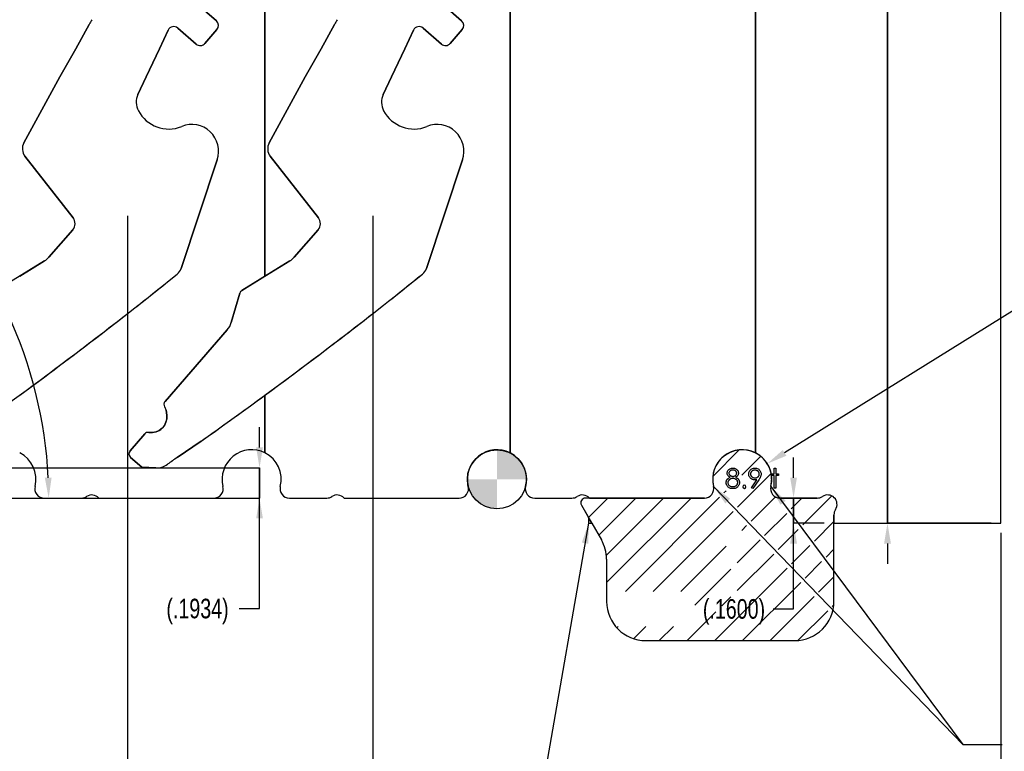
# Model space of a CAD drawing. Header units: inches. Extents: x -122 to 123, y -201 to 75.
# Tile 150 of 191: x -11 to -4.72, y 60.75 to 65.42. Entities that reach past the tile are written whole.
import ezdxf

# ---------------------------------------------------------------- set-up
doc = ezdxf.new("R2010")
doc.units = ezdxf.units.IN
doc.header["$MEASUREMENT"] = 0
doc.header["$PDSIZE"] = -1
doc.layers.add('BOARDER_2', color=5, linetype='Continuous', lineweight=35)
for name, color, linetype in [('DIMENSIONS', 171, 'Continuous'), ('NOTES', 5, 'Continuous'), ('STATION_LINES', 231, 'Continuous')]:
    doc.layers.add(name, color=color, linetype=linetype)
doc.styles.add('SLDTEXTSTYLE0', font='TXT', dxfattribs={"width": 0.75})
doc.dimstyles.new('SLDDIMSTYLE1', dxfattribs={"dimtxt": 0.125, "dimasz": 0.13, "dimexe": 0, "dimexo": 0.0625, "dimgap": 0.03125, "dimtad": 0, "dimtih": 1, "dimtoh": 1, "dimdec": 4, "dimrnd": 1e-09, "dimzin": 4, "dimdsep": 46, "dimtxsty": 'SLDTEXTSTYLE0', "dimsah": 1, "dimcen": 0.09, "dimadec": 0, "dimazin": 1, "dimtfac": 1, "dimtdec": 4, "dimtmove": 0, "dimatfit": 0, "dimfxl": 1, "dimfrac": 2, "dimtolj": 1, "dimtzin": 12, "dimarcsym": 0})
doc.dimstyles.new('SLDDIMSTYLE3', dxfattribs={"dimtxt": 0.125, "dimasz": 0.13, "dimexe": 0, "dimexo": 0.0625, "dimgap": 0.03125, "dimtad": 0, "dimtih": 1, "dimtoh": 1, "dimdec": 4, "dimrnd": 1e-09, "dimzin": 12, "dimdsep": 46, "dimtxsty": 'SLDTEXTSTYLE0', "dimsah": 1, "dimcen": 0.09, "dimadec": 0, "dimazin": 3, "dimtfac": 1, "dimtdec": 4, "dimtofl": 0, "dimtmove": 0, "dimatfit": 3, "dimfxl": 1, "dimfrac": 2, "dimtolj": 1, "dimtzin": 12, "dimarcsym": 0})
doc.dimstyles.new('SLDDIMSTYLE6', dxfattribs={"dimtxt": 0.125, "dimasz": 0.13, "dimexe": 0, "dimexo": 0.0625, "dimgap": 0.03125, "dimtad": 0, "dimtih": 1, "dimtoh": 1, "dimdec": 4, "dimrnd": 1e-09, "dimzin": 12, "dimdsep": 46, "dimtxsty": 'SLDTEXTSTYLE0', "dimsah": 1, "dimcen": 0.09, "dimadec": 0, "dimazin": 3, "dimtfac": 1, "dimtdec": 4, "dimtmove": 0, "dimatfit": 0, "dimfxl": 1, "dimfrac": 2, "dimtolj": 1, "dimtzin": 12, "dimarcsym": 0})
doc.dimstyles.new('SLDDIMSTYLE7', dxfattribs={"dimtxt": 0.125, "dimasz": 0.13, "dimexe": 0, "dimexo": 0.0625, "dimgap": 0.03125, "dimtad": 0, "dimtih": 1, "dimtoh": 1, "dimdec": 4, "dimrnd": 1e-09, "dimzin": 4, "dimdsep": 46, "dimtxsty": 'SLDTEXTSTYLE0', "dimsah": 1, "dimcen": 0, "dimadec": 0, "dimazin": 1, "dimtfac": 1, "dimtdec": 4, "dimtofl": 0, "dimtmove": 0, "dimatfit": 3, "dimfxl": 1, "dimfrac": 2, "dimtolj": 1, "dimtzin": 12, "dimarcsym": 0})
doc.dimstyles.new('SLDDIMSTYLE8', dxfattribs={"dimtxt": 0.125, "dimasz": 0.13, "dimexe": 0, "dimexo": 0.0625, "dimgap": 0.03125, "dimtad": 0, "dimtih": 1, "dimtoh": 1, "dimdec": 4, "dimzin": 12, "dimdsep": 46, "dimtxsty": 'SLDTEXTSTYLE0', "dimsah": 1, "dimcen": 0.09, "dimazin": 3, "dimtfac": 1, "dimtofl": 0, "dimtmove": 0, "dimatfit": 3, "dimfxl": 1, "dimfrac": 2, "dimtolj": 1, "dimtzin": 12, "dimarcsym": 0})
doc.dimstyles.new('SLDDIMSTYLE9', dxfattribs={"dimtxt": 0.18, "dimasz": 0.13, "dimexe": 0, "dimexo": 0.0625, "dimgap": 0, "dimtad": 0, "dimtih": 1, "dimtoh": 1, "dimdec": 0, "dimrnd": 1e-09, "dimzin": 0, "dimdsep": 46, "dimtxsty": 'Standard', "dimsah": 1, "dimcen": 0.09, "dimadec": 0, "dimazin": 0, "dimtfac": 0.13, "dimtdec": 0, "dimtofl": 0, "dimtmove": 0, "dimatfit": 3, "dimfxl": 1, "dimfrac": 2, "dimtolj": 1, "dimtzin": 0, "dimarcsym": 0})

# ---------------------------------------------------------------- blocks, each defined once
blk = doc.blocks.new('SW_HATCH_8')
at = {"color": 0, "linetype": 'Continuous', "lineweight": 18}
for p, q in [((0.8379, 0.3076), (0.6688, 0.1384)), ((0.9742, 0.2671), (0.8535, 0.1464)), ((1.0412, 0.1573), (0.8264, -0.0575)), ((0, 0), (-0.124, -0.124)), ((0.7123, 0.0052), (0.1116, -0.5955)), ((0.7544, 0.0473), (0.7401, 0.033)), ((1.0656, 0.0049), (0.9126, -0.1481)), ((1.428, 0.0138), (1.2426, -0.1716)), ((0.1768, 0), (-0.0593, -0.2361)), ((0.3536, 0), (-0.0101, -0.3637)), ((0.5303, 0), (-0.0086, -0.539)), ((1.2374, 0), (1.1682, -0.0693)), ((0.7985, -0.0854), (0.2884, -0.5955)), ((1.14, -0.0974), (0.9988, -0.2386)), ((0.8847, -0.1759), (0.8535, -0.2072)), ((1.4414, -0.1496), (1.317, -0.274)), ((1.2144, -0.1998), (1.0851, -0.3292)), ((0.7544, -0.3062), (0.4652, -0.5955)), ((0.971, -0.2665), (0.8236, -0.4138)), ((1.2888, -0.3021), (1.1713, -0.4197)), ((1.0572, -0.357), (0.8236, -0.5906)), ((1.4414, -0.3264), (1.3915, -0.3763)), ((1.3633, -0.4045), (1.2575, -0.5103)), ((0.7843, -0.4532), (0.554, -0.6835)), ((1.1434, -0.4476), (0.681, -0.91)), ((1.2297, -0.5381), (0.8578, -0.91)), ((1.4377, -0.5068), (1.3437, -0.6008)), ((0.7843, -0.6299), (0.7265, -0.6877)), ((1.3159, -0.6286), (1.0345, -0.91)), ((1.4405, -0.6808), (1.43, -0.6913)), ((-0.0009, -0.708), (-0.0035, -0.7106)), ((0.6871, -0.7271), (0.5042, -0.91)), ((1.4021, -0.7192), (1.2122, -0.9091)), ((0.0646, -0.8193), (0.0561, -0.8278)), ((0.2413, -0.8193), (0.1632, -0.8975)), ((0.4181, -0.8193), (0.3274, -0.91))]:
    blk.add_line(p, q, dxfattribs=at)
blk = doc.blocks.new('_D_1')
at = {"layer": 'Defpoints', "color": 0}
for p in [(-5.4659, 68.9404), (-5.4659, 68.9404), (-4.7428, 68.9404), (-4.7428, 62.2104)]:
    blk.add_point(p, dxfattribs=at)
at = {"layer": 'DIMENSIONS', "color": 0, "lineweight": -2}
for p, q in [((-5.3359, 69.9232), (-5.4659, 69.9232)), ((-5.4659, 69.9232), (-5.4659, 68.9404)), ((-4.8053, 68.9404), (-5.4659, 68.9404)), ((-5.4659, 62.2104), (-5.4659, 68.9404)), ((-5.4659, 68.9404), (-5.4659, 62.2104)), ((-4.8053, 62.2104), (-5.4659, 62.2104)), ((-5.4659, 62.0804), (-5.4659, 61.9504))]:
    blk.add_line(p, q, dxfattribs=at)
at = {"layer": 'DIMENSIONS', "color": 0}
for points in [[(-5.4876, 69.0704), (-5.4442, 69.0704), (-5.4659, 68.9404)], [(-5.4442, 62.0804), (-5.4876, 62.0804), (-5.4659, 62.2104)]]:
    blk.add_solid(points, dxfattribs=at)
at = {"layer": 'DIMENSIONS', "color": 0, "insert": (-5.0859, 70.0898), "char_height": 0.125, "attachment_point": 2, "style": 'SLDTEXTSTYLE0'}
blk.add_mtext('\\A1;6.7300\\PCOIL', dxfattribs=at)
blk = doc.blocks.new('_D_4')
at = {"layer": 'Defpoints', "color": 0}
for p in [(-44.7441, 62.6287), (-4.7428, 62.2104), (-44.7441, 58.2595), (-44.7441, 58.2595)]:
    blk.add_point(p, dxfattribs=at)
at = {"layer": 'DIMENSIONS', "color": 0, "lineweight": -2}
for p, q in [((-44.7441, 62.5662), (-44.7441, 58.2595)), ((-4.7428, 62.1479), (-4.7428, 58.2595)), ((-44.6141, 58.2595), (-24.2752, 58.2595)), ((-4.8728, 58.2595), (-23.6034, 58.2595))]:
    blk.add_line(p, q, dxfattribs=at)
at = {"layer": 'DIMENSIONS', "color": 0}
for points in [[(-44.6141, 58.2811), (-44.6141, 58.2378), (-44.7441, 58.2595)], [(-4.8728, 58.2378), (-4.8728, 58.2811), (-4.7428, 58.2595)]]:
    blk.add_solid(points, dxfattribs=at)
at = {"layer": 'DIMENSIONS', "color": 0, "insert": (-23.9393, 58.322), "char_height": 0.125, "attachment_point": 2, "style": 'SLDTEXTSTYLE0'}
blk.add_mtext('\\A1;(40.0013)', dxfattribs=at)
blk = doc.blocks.new('_D_12')
at = {"layer": 'Defpoints', "color": 0}
for p in [(-6.1517, 62.3704), (-6.0653, 62.3704), (-6.0653, 62.3704), (-5.8078, 62.2104)]:
    blk.add_point(p, dxfattribs=at)
at = {"layer": 'DIMENSIONS', "color": 0, "lineweight": -2}
for p, q in [((-6.0653, 62.5004), (-6.0653, 62.6304)), ((-6.0892, 62.3704), (-6.0653, 62.3704)), ((-6.0653, 62.2104), (-6.0653, 62.3704)), ((-6.0653, 62.3704), (-6.0653, 62.2104)), ((-5.8703, 62.2104), (-6.0653, 62.2104)), ((-6.0653, 61.663), (-6.0653, 62.2104)), ((-6.1953, 61.663), (-6.0653, 61.663))]:
    blk.add_line(p, q, dxfattribs=at)
at = {"layer": 'DIMENSIONS', "color": 0}
for points in [[(-6.0869, 62.5004), (-6.0436, 62.5004), (-6.0653, 62.3704)], [(-6.0436, 62.0804), (-6.0869, 62.0804), (-6.0653, 62.2104)]]:
    blk.add_solid(points, dxfattribs=at)
at = {"layer": 'DIMENSIONS', "color": 0, "insert": (-6.4453, 61.7255), "char_height": 0.125, "attachment_point": 2, "style": 'SLDTEXTSTYLE0'}
blk.add_mtext('\\A1;(.1600)', dxfattribs=at)
blk = doc.blocks.new('_D_13')
at = {"layer": 'Defpoints', "color": 0}
for p in [(-14.8302, 62.5637), (-9.4726, 62.5637), (-9.4726, 62.5637), (-14.459, 62.3704)]:
    blk.add_point(p, dxfattribs=at)
at = {"layer": 'DIMENSIONS', "color": 0, "lineweight": -2}
for p, q in [((-9.4726, 62.6937), (-9.4726, 62.8237)), ((-14.7677, 62.5637), (-9.4726, 62.5637)), ((-9.4726, 62.3704), (-9.4726, 62.5637)), ((-9.4726, 62.5637), (-9.4726, 62.3704)), ((-14.3965, 62.3704), (-9.4726, 62.3704)), ((-9.4726, 61.6655), (-9.4726, 62.3704)), ((-9.6026, 61.6655), (-9.4726, 61.6655))]:
    blk.add_line(p, q, dxfattribs=at)
at = {"layer": 'DIMENSIONS', "color": 0}
for points in [[(-9.4943, 62.6937), (-9.4509, 62.6937), (-9.4726, 62.5637)], [(-9.4509, 62.2404), (-9.4943, 62.2404), (-9.4726, 62.3704)]]:
    blk.add_solid(points, dxfattribs=at)
at = {"layer": 'DIMENSIONS', "color": 0, "insert": (-9.8682, 61.728), "char_height": 0.125, "attachment_point": 2, "style": 'SLDTEXTSTYLE0'}
blk.add_mtext('\\A1;(.1934)', dxfattribs=at)
blk = doc.blocks.new('_D_14')
at = {"layer": 'Defpoints', "color": 0}
for p in [(-6.2329, 62.5901), (-6.5528, 62.3907)]:
    blk.add_point(p, dxfattribs=at)
at = {"layer": 'DIMENSIONS', "color": 0, "lineweight": -2}
for p, q in [((-4.336, 63.7724), (-6.1225, 62.6588)), ((-4.0805, 63.7724), (-4.336, 63.7724))]:
    blk.add_line(p, q, dxfattribs=at)
at = {"layer": 'DIMENSIONS', "color": 0}
blk.add_solid([(-6.134, 62.6772), (-6.1111, 62.6405), (-6.2329, 62.5901)], dxfattribs=at)
at = {"layer": 'DIMENSIONS', "color": 0, "insert": (-4.0493, 63.8349), "char_height": 0.125, "attachment_point": 1, "style": 'SLDTEXTSTYLE0'}
blk.add_mtext('\\A1;(%%c.3770)', dxfattribs=at)
blk = doc.blocks.new('_D_15')
at = {"layer": 'Defpoints', "color": 0}
for p in [(-12.8721, 64.53), (-13.1026, 63.8367), (-11.0549, 63.4922), (-13.6281, 62.3704), (-12.894, 62.3704)]:
    blk.add_point(p, dxfattribs=at)
at = {"layer": 'DIMENSIONS', "color": 0, "lineweight": -2}
for p, q in [((-12.8523, 64.5893), (-12.7154, 65.0011)), ((-12.8315, 62.3704), (-10.8178, 62.3704))]:
    blk.add_line(p, q, dxfattribs=at)
for start, end in [(53.63182, 68.92201), (2.68697, 47.52654)]:
    blk.add_arc((-13.5901, 62.3704), 2.7723, start, end, dxfattribs=at)
at = {"layer": 'DIMENSIONS', "color": 0}
for points in [[(-12.5857, 64.9776), (-12.6004, 64.9368), (-12.7154, 65.0011)], [(-10.8425, 62.4998), (-10.7992, 62.5008), (-10.8178, 62.3704)]]:
    blk.add_solid(points, dxfattribs=at)
at = {"layer": 'DIMENSIONS', "color": 0, "insert": (-12.0134, 64.5714), "char_height": 0.125, "attachment_point": 1, "style": 'SLDTEXTSTYLE0'}
blk.add_mtext('\\A1;71.61%%d', dxfattribs=at)
blk = doc.blocks.new('SW_DOWELSYMBOL_0')
at = {"linetype": 'Continuous', "lineweight": 18}
h = blk.add_hatch(color=0, dxfattribs=at)
edge = h.paths.add_edge_path(flags=0)
edge.add_arc((0, 0), 0.1885, 0, 90)
edge.add_line((0, 0.1885), (0, 0))
edge.add_line((0, 0), (0.1885, 0))
h = blk.add_hatch(color=0, dxfattribs=at)
edge = h.paths.add_edge_path(flags=0)
edge.add_arc((0, 0), 0.1885, 180, 270)
edge.add_line((0, -0.1885), (0, 0))
edge.add_line((0, 0), (-0.1885, 0))
at = {"layer": 'NOTES', "color": 0}
blk.add_circle((0, 0), 0.1885, dxfattribs=at)

msp = doc.modelspace()

# ---------------------------------------------------------------- linework, layer by layer
at = {"color": 7, "linetype": 'Continuous', "lineweight": 25}
for p, q in [((-6.30783, 62.65862), (-6.30783, 68.94037)), ((-6.30783, 68.94037), (-6.30783, 62.65862)), ((-4.74283, 62.21037), (-4.74283, 68.94037)), ((-9.43783, 63.78689), (-9.43783, 66.22712)), ((-9.43783, 66.22712), (-9.43783, 63.78689)), ((-7.87283, 62.65862), (-7.87283, 66.22712)), ((-7.87283, 66.22712), (-7.87283, 62.65862)), ((-9.87007, 65.5232), (-9.74802, 65.4172)), ((-9.74802, 65.4172), (-9.87007, 65.5232)), ((-8.30507, 65.5232), (-8.18302, 65.4172)), ((-8.18302, 65.4172), (-8.30507, 65.5232)), ((-10.64404, 65.23742), (-10.55861, 65.39379)), ((-10.55861, 65.39379), (-10.64404, 65.23742)), ((-10.05585, 65.35709), (-10.11098, 65.23742)), ((-10.11098, 65.23742), (-10.05585, 65.35709)), ((-9.87709, 65.26858), (-9.99428, 65.37035)), ((-9.99428, 65.37035), (-9.87709, 65.26858)), ((-9.74404, 65.36077), (-9.82066, 65.27255)), ((-9.82066, 65.27255), (-9.74404, 65.36077)), ((-9.07904, 65.23742), (-8.99361, 65.39379)), ((-8.99361, 65.39379), (-9.07904, 65.23742)), ((-8.49085, 65.35709), (-8.54598, 65.23742)), ((-8.54598, 65.23742), (-8.49085, 65.35709)), ((-8.31209, 65.26858), (-8.42928, 65.37035)), ((-8.42928, 65.37035), (-8.31209, 65.26858)), ((-8.17904, 65.36077), (-8.25566, 65.27255)), ((-8.25566, 65.27255), (-8.17904, 65.36077)), ((-10.74571, 65.06038), (-10.64404, 65.23742)), ((-10.64404, 65.23742), (-10.74571, 65.06038)), ((-10.11098, 65.23742), (-10.19659, 65.06038)), ((-10.19659, 65.06038), (-10.11098, 65.23742)), ((-9.18071, 65.06038), (-9.07904, 65.23742)), ((-9.07904, 65.23742), (-9.18071, 65.06038)), ((-8.54598, 65.23742), (-8.63159, 65.06038)), ((-8.63159, 65.06038), (-8.54598, 65.23742)), ((-10.97606, 64.63875), (-10.74571, 65.06038)), ((-10.74571, 65.06038), (-10.97606, 64.63875)), ((-10.19659, 65.06038), (-10.24857, 64.94753)), ((-10.24857, 64.94753), (-10.19659, 65.06038)), ((-9.41106, 64.63875), (-9.18071, 65.06038)), ((-9.18071, 65.06038), (-9.41106, 64.63875)), ((-8.63159, 65.06038), (-8.68357, 64.94753)), ((-8.68357, 64.94753), (-8.63159, 65.06038)), ((-10.66208, 64.16006), (-10.96898, 64.55249)), ((-10.96898, 64.55249), (-10.66208, 64.16006)), ((-9.74205, 64.52997), (-9.97255, 63.8367)), ((-9.97255, 63.8367), (-9.74205, 64.52997)), ((-9.09708, 64.16006), (-9.40398, 64.55249)), ((-9.40398, 64.55249), (-9.09708, 64.16006)), ((-8.17705, 64.52997), (-8.40755, 63.8367)), ((-8.40755, 63.8367), (-8.17705, 64.52997)), ((-10.81587, 63.90893), (-10.66404, 64.08376)), ((-10.66404, 64.08376), (-10.81587, 63.90893)), ((-9.25087, 63.90893), (-9.09904, 64.08376)), ((-9.09904, 64.08376), (-9.25087, 63.90893)), ((-10.84461, 63.88451), (-11.15101, 63.69547)), ((-11.00283, 63.78689), (-10.84461, 63.88451)), ((-9.27961, 63.88451), (-9.58601, 63.69547)), ((-9.43783, 63.78689), (-9.27961, 63.88451)), ((-9.58601, 63.69547), (-9.43783, 63.78689)), ((-9.65274, 63.49183), (-9.59909, 63.67823)), ((-9.59909, 63.67823), (-9.65274, 63.49183)), ((-10.07506, 62.98779), (-9.67848, 63.44445)), ((-9.67848, 63.44445), (-10.07506, 62.98779)), ((-9.43783, 62.65862), (-9.43783, 63.02734)), ((-9.43783, 63.02734), (-9.43783, 62.65862)), ((-10.06461, 62.89884), (-10.06859, 62.93174)), ((-10.06859, 62.93174), (-10.06461, 62.89884)), ((-10.29831, 62.67276), (-10.20529, 62.77987)), ((-10.20529, 62.77987), (-10.29831, 62.67276)), ((-9.84476, 62.73467), (-9.9974, 62.63021)), ((-9.9974, 62.63021), (-9.84476, 62.73467)), ((-10.22331, 62.5679), (-10.29533, 62.63044)), ((-10.29533, 62.63044), (-10.22331, 62.5679)), ((-10.13517, 62.56375), (-10.22331, 62.5679)), ((-10.22331, 62.5679), (-10.13517, 62.56375)), ((-10.84669, 62.37037), (-10.60917, 62.37037)), ((-10.49811, 62.37037), (-9.76398, 62.37037)), ((-9.28169, 62.37037), (-9.04417, 62.37037)), ((-8.93311, 62.37037), (-8.19898, 62.37037)), ((-7.71669, 62.37037), (-7.47917, 62.37037)), ((-7.41881, 62.32537), (-7.29133, 62.10455)), ((-7.41881, 62.32537), (-7.37283, 62.24573)), ((-6.63398, 62.37037), (-7.39283, 62.37037)), ((-7.36811, 62.37037), (-7.39283, 62.37037)), ((-7.36811, 62.37037), (-6.63398, 62.37037)), ((-6.15169, 62.37037), (-5.91417, 62.37037)), ((-5.91417, 62.37037), (-6.15169, 62.37037)), ((-5.80783, 62.26404), (-5.80783, 62.21037)), ((-5.80783, 61.71037), (-5.80783, 62.26404)), ((-7.37283, 62.24573), (-7.37283, 62.21037)), ((-7.35242, 62.21037), (-7.37283, 62.24573)), ((-7.37283, 62.21037), (-7.35242, 62.21037)), ((-7.35242, 62.21037), (-7.29133, 62.10455)), ((-5.80783, 62.21037), (-4.74283, 62.21037)), ((-5.80783, 61.71037), (-5.80783, 62.21037)), ((-7.25783, 61.97955), (-7.25783, 61.71037)), ((-7.25783, 61.97955), (-7.25783, 61.71037)), ((-7.00783, 61.46037), (-6.05783, 61.46037)), ((-7.00783, 61.46037), (-6.05783, 61.46037))]:
    msp.add_line(p, q, dxfattribs=at)
at = {"color": 7, "linetype": 'Continuous', "lineweight": 25, "flags": 128}
msp.add_lwpolyline([(-10.06461, 62.89884), (-10.0645, 62.87613), (-10.0696, 62.85399), (-10.07964, 62.83362), (-10.09407, 62.81609), (-10.11215, 62.80233), (-10.13289, 62.79309), (-10.1552, 62.78884), (-10.1779, 62.78982)], dxfattribs=at)
at = {"color": 7, "linetype": 'Continuous', "flags": 128}
for points in [[(-6.43462, 62.50336), (-6.43157, 62.50173), (-6.42874, 62.50005), (-6.42613, 62.4983), (-6.42373, 62.49652), (-6.42152, 62.49467), (-6.41955, 62.49274), (-6.41779, 62.49079), (-6.41624, 62.48876), (-6.41489, 62.48668), (-6.41371, 62.48453), (-6.41271, 62.4823), (-6.41191, 62.48002), (-6.41126, 62.47764), (-6.41081, 62.47521), (-6.41056, 62.47271), (-6.41046, 62.47013), (-6.41046, 62.47013), (-6.41061, 62.46652), (-6.41106, 62.46302), (-6.41178, 62.45961), (-6.41281, 62.45633), (-6.41416, 62.45313), (-6.41579, 62.45007), (-6.41769, 62.44709), (-6.41992, 62.44424), (-6.41992, 62.44424), (-6.42298, 62.44103), (-6.42633, 62.43823), (-6.43001, 62.43588), (-6.43402, 62.43395), (-6.43833, 62.43244), (-6.44293, 62.43137), (-6.44787, 62.43074), (-6.4531, 62.43052), (-6.4531, 62.43052), (-6.45813, 62.43072), (-6.46287, 62.43127), (-6.4673, 62.43222), (-6.47138, 62.43352), (-6.47519, 62.43522), (-6.47864, 62.4373), (-6.4818, 62.43973), (-6.48465, 62.44256), (-6.48718, 62.44562), (-6.48936, 62.44875), (-6.49119, 62.45195), (-6.49271, 62.45523), (-6.49389, 62.45859), (-6.49472, 62.46202), (-6.49522, 62.46552), (-6.49539, 62.4691), (-6.49539, 62.4691), (-6.49529, 62.47173), (-6.49502, 62.47429), (-6.49457, 62.47677), (-6.49394, 62.47919), (-6.49311, 62.48155), (-6.49211, 62.48383), (-6.49094, 62.48606), (-6.48958, 62.48821), (-6.48801, 62.49031), (-6.48623, 62.49234), (-6.4842, 62.49432), (-6.48195, 62.49625), (-6.47949, 62.49812), (-6.47679, 62.49993), (-6.47388, 62.50168), (-6.47073, 62.50336), (-6.47073, 62.50336), (-6.47501, 62.50584), (-6.47872, 62.50862), (-6.48185, 62.51165), (-6.48443, 62.51498), (-6.48643, 62.51851), (-6.48783, 62.52216), (-6.48871, 62.52594), (-6.48898, 62.52985), (-6.48898, 62.52985), (-6.48868, 62.53383), (-6.48778, 62.53776), (-6.48625, 62.54167), (-6.48415, 62.5455), (-6.4815, 62.54913), (-6.47839, 62.55234), (-6.47484, 62.55514), (-6.4708, 62.55754), (-6.46645, 62.55947), (-6.46191, 62.56082), (-6.45723, 62.56165), (-6.45235, 62.56193), (-6.45235, 62.56193), (-6.44759, 62.56165), (-6.44303, 62.56082), (-6.43865, 62.55942), (-6.43445, 62.55749), (-6.43054, 62.55509), (-6.42711, 62.55226), (-6.4241, 62.54906), (-6.42155, 62.54545), (-6.4195, 62.54162), (-6.41804, 62.53766), (-6.41717, 62.53363), (-6.41687, 62.5295), (-6.41687, 62.5295), (-6.41714, 62.52544), (-6.41797, 62.52161), (-6.41937, 62.51801), (-6.4213, 62.51463), (-6.4238, 62.51147), (-6.42683, 62.50857), (-6.43046, 62.50584), (-6.43462, 62.50336)], [(-6.45298, 62.54911), (-6.4556, 62.54901), (-6.45811, 62.54876), (-6.46049, 62.5483), (-6.46277, 62.54768), (-6.46494, 62.54685), (-6.46697, 62.54588), (-6.4689, 62.5447), (-6.47073, 62.54335), (-6.47238, 62.54187), (-6.47381, 62.54034), (-6.47501, 62.53874), (-6.47601, 62.53706), (-6.47676, 62.53531), (-6.47731, 62.53351), (-6.47766, 62.53163), (-6.47776, 62.52968), (-6.47776, 62.52968), (-6.47764, 62.52772), (-6.47729, 62.52584), (-6.47671, 62.52399), (-6.47586, 62.52219), (-6.47481, 62.52044), (-6.47351, 62.51871), (-6.47198, 62.51705), (-6.4702, 62.51543), (-6.46827, 62.51392), (-6.46625, 62.51262), (-6.46417, 62.51155), (-6.46199, 62.51064), (-6.45974, 62.50994), (-6.45741, 62.50944), (-6.455, 62.50914), (-6.45252, 62.50904), (-6.45252, 62.50904), (-6.44934, 62.50922), (-6.44624, 62.50977), (-6.44323, 62.51067), (-6.4403, 62.51192), (-6.43758, 62.5135), (-6.43517, 62.51535), (-6.43309, 62.51746), (-6.43132, 62.51983), (-6.42991, 62.52236), (-6.42889, 62.52487), (-6.42829, 62.5274), (-6.42809, 62.52993), (-6.42809, 62.52993), (-6.42819, 62.5317), (-6.42849, 62.53343), (-6.42899, 62.53511), (-6.42969, 62.53679), (-6.43059, 62.53841), (-6.43167, 62.53999), (-6.43297, 62.54154), (-6.43447, 62.54307), (-6.43615, 62.54447), (-6.438, 62.5457), (-6.44005, 62.54675), (-6.44228, 62.5476), (-6.44469, 62.54825), (-6.44727, 62.54873), (-6.45002, 62.54901), (-6.45298, 62.54911)], [(-6.32552, 62.43052), (-6.33449, 62.43675), (-6.33449, 62.43675), (-6.29973, 62.48756), (-6.29973, 62.48756), (-6.30639, 62.48686), (-6.31288, 62.48661), (-6.31288, 62.48661), (-6.31681, 62.48678), (-6.32056, 62.48728), (-6.32419, 62.48811), (-6.32765, 62.48929), (-6.33098, 62.49079), (-6.33413, 62.49262), (-6.33716, 62.49479), (-6.34002, 62.4973), (-6.34262, 62.50005), (-6.3449, 62.50296), (-6.34681, 62.50601), (-6.34838, 62.50924), (-6.34958, 62.5126), (-6.35046, 62.51613), (-6.35099, 62.51981), (-6.35116, 62.52364), (-6.35116, 62.52364), (-6.35084, 62.52887), (-6.34989, 62.53383), (-6.34828, 62.53854), (-6.34605, 62.54297), (-6.34322, 62.54708), (-6.33987, 62.55073), (-6.33596, 62.55396), (-6.33153, 62.55677), (-6.32675, 62.55902), (-6.32179, 62.56065), (-6.31666, 62.5616), (-6.31137, 62.56193), (-6.31137, 62.56193), (-6.30619, 62.5616), (-6.30121, 62.56067), (-6.29642, 62.5591), (-6.29184, 62.55689), (-6.28759, 62.55411), (-6.28383, 62.55086), (-6.28055, 62.54708), (-6.27774, 62.5428), (-6.27552, 62.53821), (-6.27391, 62.53346), (-6.27296, 62.52857), (-6.27264, 62.52352), (-6.27264, 62.52352), (-6.27284, 62.51958), (-6.27341, 62.51558), (-6.27441, 62.51145), (-6.27579, 62.50724), (-6.27664, 62.50506), (-6.27767, 62.50278), (-6.27885, 62.50038), (-6.28017, 62.4979), (-6.28165, 62.49527), (-6.28328, 62.49257), (-6.28508, 62.48974), (-6.28703, 62.48681), (-6.28703, 62.48681), (-6.32552, 62.43052)], [(-6.3108, 62.49943), (-6.30782, 62.49955), (-6.30501, 62.49988), (-6.30233, 62.50045), (-6.29983, 62.50125), (-6.29745, 62.50226), (-6.29522, 62.50351), (-6.29317, 62.50499), (-6.29124, 62.50669), (-6.28951, 62.50857), (-6.28801, 62.51052), (-6.28673, 62.51257), (-6.28571, 62.51473), (-6.28488, 62.51698), (-6.28431, 62.51931), (-6.28398, 62.52174), (-6.28385, 62.52427), (-6.28385, 62.52427), (-6.28398, 62.5268), (-6.28436, 62.52922), (-6.28501, 62.53155), (-6.28591, 62.53381), (-6.28706, 62.53594), (-6.28846, 62.53799), (-6.29014, 62.53997), (-6.29207, 62.54182), (-6.29417, 62.54352), (-6.29637, 62.545), (-6.2987, 62.54625), (-6.30113, 62.54728), (-6.30366, 62.54808), (-6.30632, 62.54866), (-6.30907, 62.54898), (-6.31195, 62.54911), (-6.31195, 62.54911), (-6.3148, 62.54898), (-6.31753, 62.54866), (-6.32016, 62.54808), (-6.32269, 62.54728), (-6.32512, 62.54625), (-6.32745, 62.545), (-6.32965, 62.54352), (-6.33176, 62.54182), (-6.33368, 62.53997), (-6.33534, 62.53799), (-6.33674, 62.53594), (-6.33789, 62.53381), (-6.33879, 62.53155), (-6.33944, 62.52922), (-6.33982, 62.5268), (-6.33994, 62.52427), (-6.33994, 62.52427), (-6.33982, 62.52174), (-6.33942, 62.51931), (-6.33874, 62.51698), (-6.33782, 62.51473), (-6.33661, 62.51257), (-6.33514, 62.51052), (-6.33341, 62.50857), (-6.33141, 62.50669), (-6.32923, 62.50499), (-6.32692, 62.50351), (-6.32449, 62.50226), (-6.32199, 62.50125), (-6.31936, 62.50045), (-6.31661, 62.49988), (-6.31375, 62.49955), (-6.3108, 62.49943)], [(-6.1893, 62.56193), (-6.17809, 62.56193), (-6.17809, 62.56193), (-6.17809, 62.52507), (-6.17809, 62.52507), (-6.16206, 62.52507), (-6.16206, 62.52507), (-6.16206, 62.51385), (-6.16206, 62.51385), (-6.17809, 62.51385), (-6.17809, 62.51385), (-6.17809, 62.43372), (-6.17809, 62.43372), (-6.1893, 62.43372), (-6.1893, 62.43372), (-6.1893, 62.51385), (-6.1893, 62.51385), (-6.20533, 62.51385), (-6.20533, 62.51385), (-6.20533, 62.52507), (-6.20533, 62.52507), (-6.1893, 62.52507), (-6.1893, 62.52507), (-6.1893, 62.56193)], [(-6.45225, 62.49622), (-6.45558, 62.4961), (-6.45876, 62.4957), (-6.46181, 62.49507), (-6.46472, 62.49417), (-6.4675, 62.49299), (-6.47015, 62.49156), (-6.47266, 62.48989), (-6.47501, 62.48796), (-6.47716, 62.48586), (-6.47902, 62.48368), (-6.48059, 62.4814), (-6.48187, 62.47904), (-6.4829, 62.47659), (-6.4836, 62.47406), (-6.48402, 62.47143), (-6.48417, 62.46873), (-6.48417, 62.46873), (-6.48392, 62.46537), (-6.4832, 62.46214), (-6.48197, 62.45896), (-6.48027, 62.45591), (-6.47812, 62.45305), (-6.47556, 62.45057), (-6.47263, 62.4484), (-6.4693, 62.44659), (-6.46562, 62.44516), (-6.46169, 62.44416), (-6.45746, 62.44354), (-6.45298, 62.44334), (-6.45298, 62.44334), (-6.44947, 62.44346), (-6.44616, 62.44384), (-6.44303, 62.44446), (-6.4401, 62.44534), (-6.43735, 62.44644), (-6.43477, 62.44782), (-6.43237, 62.44942), (-6.43016, 62.4513), (-6.42819, 62.45333), (-6.42646, 62.45546), (-6.42498, 62.45766), (-6.4238, 62.45994), (-6.42288, 62.46229), (-6.4222, 62.46475), (-6.4218, 62.46728), (-6.42167, 62.4699), (-6.42167, 62.4699), (-6.42183, 62.47246), (-6.42223, 62.47491), (-6.42293, 62.47732), (-6.4239, 62.47965), (-6.42518, 62.4819), (-6.42671, 62.48408), (-6.42854, 62.48618), (-6.43064, 62.48821), (-6.43294, 62.49009), (-6.43535, 62.49171), (-6.43788, 62.49309), (-6.44053, 62.49422), (-6.44328, 62.49509), (-6.44616, 62.49572), (-6.44914, 62.4961), (-6.45225, 62.49622)]]:
    msp.add_lwpolyline(points, dxfattribs=at)
at = {"color": 7, "linetype": 'Continuous', "lineweight": 25}
for centre, radius, start, end in [((-7.30961, 63.5893), 3.71647, 150.413077, 150.952269), ((-7.30961, 63.5893), 3.71647, 150.413077, 150.952269), ((-9.77424, 65.387), 0.04, 319.028, 49.028), ((-9.77424, 65.387), 0.04, 319.028, 49.028), ((-5.74461, 63.5893), 3.71647, 150.413077, 150.952269), ((-5.74461, 63.5893), 3.71647, 150.413077, 150.952269), ((-8.20924, 65.387), 0.04, 319.028, 49.028), ((-8.20924, 65.387), 0.04, 319.028, 49.028), ((-10.02009, 65.34062), 0.03937, 49.028, 155.26684), ((-10.02009, 65.34062), 0.03937, 49.028, 155.26684), ((-8.45509, 65.34062), 0.03937, 49.028, 155.26684), ((-8.45509, 65.34062), 0.03937, 49.028, 155.26684), ((-9.85086, 65.29878), 0.04, 229.028, 319.028), ((-9.85086, 65.29878), 0.04, 229.028, 319.028), ((-8.28586, 65.29878), 0.04, 229.028, 319.028), ((-8.28586, 65.29878), 0.04, 229.028, 319.028), ((-10.14143, 64.89817), 0.11796, 155.26684, 207.882045), ((-10.14143, 64.89817), 0.11796, 155.26684, 207.882045), ((-8.57643, 64.89817), 0.11796, 155.26684, 207.882045), ((-8.57643, 64.89817), 0.11796, 155.26684, 207.882045), ((-10.052, 64.94548), 0.21913, 207.882045, 292.189315), ((-10.052, 64.94548), 0.21913, 207.882045, 292.189315), ((-8.487, 64.94548), 0.21913, 207.882045, 292.189315), ((-8.487, 64.94548), 0.21913, 207.882045, 292.189315), ((-9.90457, 64.584), 0.17126, 341.609021, 112.189315), ((-9.90457, 64.584), 0.17126, 341.609021, 112.189315), ((-8.33957, 64.584), 0.17126, 341.609021, 112.189315), ((-8.33957, 64.584), 0.17126, 341.609021, 112.189315), ((-10.90696, 64.601), 0.07874, 151.350586, 218.027907), ((-10.90696, 64.601), 0.07874, 151.350586, 218.027907), ((-9.34196, 64.601), 0.07874, 151.350586, 218.027907), ((-9.34196, 64.601), 0.07874, 151.350586, 218.027907), ((-10.70934, 64.1231), 0.06, 319.028, 38.028), ((-10.70934, 64.1231), 0.06, 319.028, 38.028), ((-9.14434, 64.1231), 0.06, 319.028, 38.028), ((-9.14434, 64.1231), 0.06, 319.028, 38.028), ((-10.91025, 63.99089), 0.125, 301.673975, 319.028), ((-10.91025, 63.99089), 0.125, 301.673975, 319.028), ((-9.34525, 63.99089), 0.125, 301.673975, 319.028), ((-9.34525, 63.99089), 0.125, 301.673975, 319.028), ((-10.04727, 63.86154), 0.07874, 308.881055, 341.608983), ((-10.04727, 63.86154), 0.07874, 308.881055, 341.608983), ((-8.48227, 63.86154), 0.07874, 308.881055, 341.608983), ((-8.48227, 63.86154), 0.07874, 308.881055, 341.608983), ((-27.29682, 85.25361), 27.55906, 305.202885, 308.881055), ((-27.29682, 85.25361), 27.55906, 306.244983, 308.881055), ((-25.73182, 85.25361), 27.55906, 305.202885, 308.881055), ((-25.73182, 85.25361), 27.55906, 306.244983, 308.881055), ((-9.57026, 63.66994), 0.03, 121.673975, 163.941892), ((-9.57026, 63.66994), 0.03, 121.673975, 163.941892), ((-9.77286, 63.52641), 0.125, 319.028005, 343.941892), ((-9.77286, 63.52641), 0.125, 319.028005, 343.941892), ((-25.73182, 85.25361), 27.55906, 305.202885, 306.244983), ((-10.05241, 62.96812), 0.03, 139.028005, 211.144578), ((-10.05241, 62.96812), 0.03, 139.028005, 211.144578), ((-10.16232, 62.9017), 0.09843, 17.771362, 31.144578), ((-10.16232, 62.9017), 0.09843, 17.771362, 31.144578), ((-10.16232, 62.88701), 0.09843, 260.897125, 6.903519), ((-10.18264, 62.7602), 0.03, 80.897105, 139.028005), ((-10.18264, 62.7602), 0.03, 80.897105, 139.028005), ((-11.08783, 62.49037), 0.1885, 346.027941, 63.196736), ((-10.27566, 62.65309), 0.03, 139.028005, 229.028), ((-10.27566, 62.65309), 0.03, 139.028005, 229.028), ((-9.52283, 62.49037), 0.1885, 63.196736, 193.972059), ((-9.52283, 62.49037), 0.1885, 346.027941, 63.196736), ((-7.95783, 62.49037), 0.1885, 63.196736, 193.972059), ((-7.95783, 62.49037), 0.1885, 346.027941, 63.196736), ((-6.39283, 62.49037), 0.1885, 63.196736, 193.972059), ((-6.39283, 62.49037), 0.1885, 346.027941, 193.972059), ((-6.39283, 62.49037), 0.1885, 346.027941, 63.196736), ((-10.12952, 62.68361), 0.12, 267.301839, 305.45921), ((-10.12952, 62.68361), 0.12, 267.301839, 305.45921), ((1.76955, 45.97659), 20.39128, 125.243884, 125.45921), ((1.76955, 45.97659), 20.39128, 125.243884, 125.45921), ((-10.84669, 62.43037), 0.06, 166.027941, 270), ((-10.54283, 62.33037), 0.06, 41.810315, 123.55731), ((-9.76398, 62.43037), 0.06, 270, 13.972059), ((-9.28169, 62.43037), 0.06, 166.027941, 270), ((-8.97783, 62.33037), 0.06, 41.810315, 123.55731), ((-8.19898, 62.43037), 0.06, 270, 13.972059), ((-7.71669, 62.43037), 0.06, 166.027941, 270), ((-7.41283, 62.33037), 0.06, 41.810315, 123.55731), ((-6.63398, 62.43037), 0.06, 270, 13.972059), ((-6.63398, 62.43037), 0.06, 270, 13.972059), ((-6.15169, 62.43037), 0.06, 166.027941, 270), ((-6.15169, 62.43037), 0.06, 166.027941, 270), ((-5.84783, 62.33037), 0.06, 326.44269, 123.55731), ((-5.84783, 62.33037), 0.06, 326.44269, 123.55731), ((-10.60917, 62.43037), 0.06, 270, 303.55731), ((-9.04417, 62.43037), 0.06, 270, 303.55731), ((-7.47917, 62.43037), 0.06, 270, 303.55731), ((-7.39283, 62.34037), 0.03, 90, 210), ((-7.39283, 62.34037), 0.03, 90, 210), ((-5.91417, 62.43037), 0.06, 270, 303.55731), ((-5.91417, 62.43037), 0.06, 270, 303.55731), ((-5.74783, 62.26404), 0.06, 146.44269, 180), ((-5.74783, 62.26404), 0.06, 146.44269, 180), ((-7.50783, 61.97955), 0.25, 0, 30), ((-7.50783, 61.97955), 0.25, 0, 30), ((-7.00783, 61.71037), 0.25, 180, 270), ((-7.00783, 61.71037), 0.25, 180, 270), ((-6.05783, 61.71037), 0.25, 270, 0), ((-6.05783, 61.71037), 0.25, 270, 0)]:
    msp.add_arc(centre, radius, start, end, dxfattribs=at)
at = {"color": 7, "linetype": 'Continuous'}
msp.add_arc((-6.37921, 62.44254), 0.01042, 90.002567, 89.997434, dxfattribs=at)
at = {"layer": 'STATION_LINES'}
for p, q in [((-10.31283, 58.65316), (-10.31283, 64.17173)), ((-8.74783, 58.65316), (-8.74783, 64.17173)), ((-8.74783, 58.65316), (-8.74783, 64.17173))]:
    msp.add_line(p, q, dxfattribs=at)

# ---------------------------------------------------------------- block references
at = {"color": 5, "linetype": 'Continuous', "lineweight": 18, "true_color": 0x0000ff}
msp.add_blockref('SW_HATCH_8', (-7.24921, 62.37037), dxfattribs=at)
at = {"layer": 'NOTES'}
msp.add_blockref('SW_DOWELSYMBOL_0', (-7.95783, 62.49037), dxfattribs=at)

# ---------------------------------------------------------------- dimensions: what is measured, and where the dimension line sits
at = {"layer": 'DIMENSIONS'}
for base, p1, p2, text, dimstyle, picture, middle in [((-5.4659, 68.94037), (-4.74283, 62.21037), (-4.74283, 68.94037), '<>\\PCOIL', 'SLDDIMSTYLE1', '_D_1', (-5.0859, 69.92316)), ((-9.47261, 62.56375), (-14.45898, 62.37037), (-14.83017, 62.56375), '(<>)', 'SLDDIMSTYLE6', '_D_13', (-9.86824, 61.66553)), ((-6.06525, 62.37037), (-5.80783, 62.21037), (-6.15169, 62.37037), '(<>)', 'SLDDIMSTYLE1', '_D_12', (-6.44525, 61.66297))]:
    dim = msp.add_linear_dim(base=base, p1=p1, p2=p2, angle=90, text=text, dimstyle=dimstyle, dxfattribs=at)
    dim.commit()
    dim.dimension.update_dxf_attribs({"geometry": picture, "text_midpoint": middle, "dimtype": 160})
dim = msp.add_angular_dim_2l(base=(-11.05489, 63.4922), line1=((-13.62811, 62.37037), (-12.89398, 62.37037)), line2=((-12.87205, 64.52997), (-13.10255, 63.8367)), dimstyle='SLDDIMSTYLE8', dxfattribs=at)
dim.commit()
dim.dimension.update_dxf_attribs({"geometry": '_D_15', "text_midpoint": (-11.82594, 64.50895), "dimtype": 162})
dim = msp.add_diameter_dim_2p(p1=(-6.5528, 62.39066), p2=(-6.23286, 62.59008), text='(<>)', dimstyle='SLDDIMSTYLE7', dxfattribs=at)
dim.commit()
dim.dimension.update_dxf_attribs({"geometry": '_D_14', "text_midpoint": (-3.76019, 63.7724), "dimtype": 163})
dim = msp.add_linear_dim(base=(-44.74409, 58.25945), p1=(-4.74283, 62.21037), p2=(-44.74409, 62.62869), text='(<>)', dimstyle='SLDDIMSTYLE3', dxfattribs=at)
dim.commit()
dim.dimension.update_dxf_attribs({"geometry": '_D_4', "text_midpoint": (-23.93931, 58.25945), "dimtype": 160})

# ---------------------------------------------------------------- leaders
at = {"layer": 'BOARDER_2'}
for points in [[(-6.57576, 62.44485), (-4.98517, 60.79837), (-4.73517, 60.79837)], [(-6.20991, 62.44485), (-4.98517, 60.79837), (-4.73517, 60.79837)]]:
    msp.add_leader(points, dimstyle='SLDDIMSTYLE9', dxfattribs=at)
at = {"layer": 'NOTES'}
msp.add_leader([(-7.37283, 62.21037), (-7.98612, 58.70547), (-7.73612, 58.70547)], dimstyle='SLDDIMSTYLE9', dxfattribs=at)

doc.saveas('drawing.dxf')
